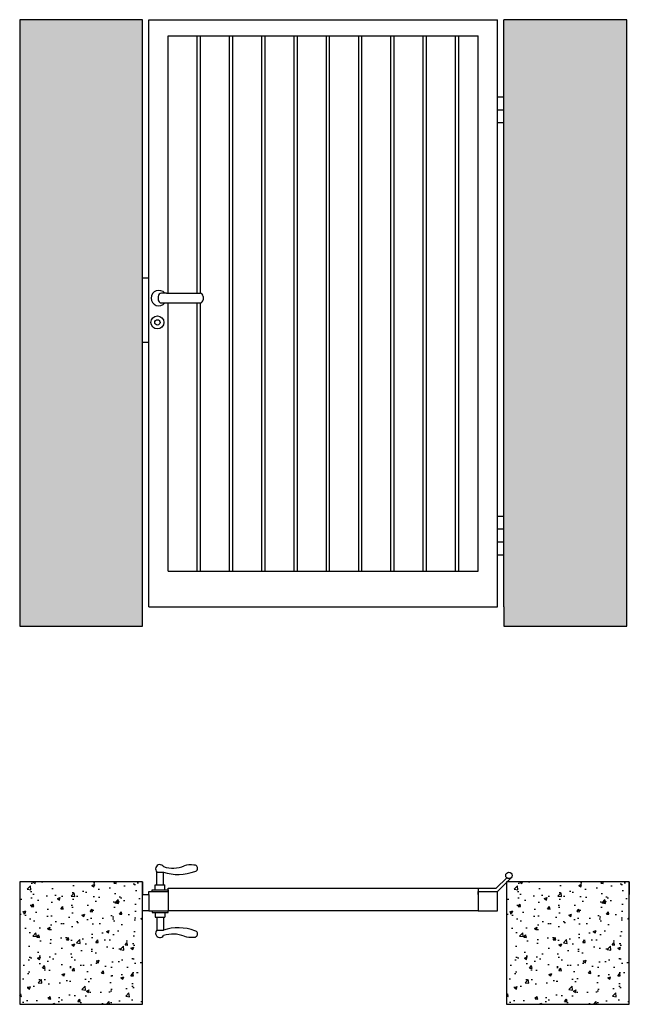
# Model space of a CAD drawing. Extents: x 0.2 to 2.08, y -1.08 to 1.98.
import ezdxf

# ---------------------------------------------------------------- set-up
doc = ezdxf.new("R2010")
doc.units = 0
doc.header["$LTSCALE"] = 0.003367
doc.header["$MEASUREMENT"] = 0
doc.layers.get('0').update_dxf_attribs({"linetype": 'CONTINUOUS'})
pattern_1 = [(50, (0, 0), (0.0910923, -0.0079695), [0.009525, -0.104775]), (355, (0, 0), (-0.0176214, 0.0955283), [0.00762, -0.08382]), (100.451, (0.00759, -0.00066), (0.0734713, 0.0875583), [0.008095, -0.089045]), (46.184, (0, 0.0254), (0.1355395, -0.021021), [0.0142875, -0.1571625]), (96.6356, (0.0113, 0.02365), (0.118702, 0.123713), [0.0121425, -0.1335675]), (351.184, (0, 0.0254), (0.118702, 0.1237126), [0.01143, -0.12573]), (21, (0.0127, 0.01905), (0.0758074, -0.0511328), [0.009525, -0.104775]), (326, (0.0127, 0.01905), (0.030901, 0.092094), [0.00762, -0.08382]), (71.4514, (0.01902, 0.01479), (0.1067082, 0.0409614), [0.008095, -0.089045]), (37.5, (0, 0), (0.0015443, 0.04227752), [0, -0.082804, 0, -0.08509, 0, -0.0841375]), (7.5, (0, 0), (0.0334098, 0.0500903), [0, -0.048514, 0, -0.080899, 0, -0.0320675]), (327.5, (-0.02832, 0), (0.0677953, -0.00286437), [0, -0.03175, 0, -0.09906, 0, -0.131445]), (317.5, (-0.04102, 0), (0.0740646, 0.0127132), [0, -0.041275, 0, -0.065786, 0, -0.093345])]

msp = doc.modelspace()

# ---------------------------------------------------------------- hatches: boundary and pattern name
h = msp.add_hatch()
h.set_pattern_fill('AR-CONC', color=256, scale=0.0005, style=0)
h.set_pattern_definition(pattern_1)
h.paths.add_polyline_path([(0.5762, 1.9768), (0.1962, 1.9768), (0.1962, 0.0968), (0.5762, 0.0968)])
h.paths.add_polyline_path([(2.0762, 1.9768), (1.6962, 1.9768), (1.6962, 0.1568), (1.6962, 0.0968), (2.0762, 0.0968)])
h = msp.add_hatch()
h.set_pattern_fill('AR-CONC', color=256, scale=0.0005, style=0)
h.set_pattern_definition(pattern_1)
h.paths.add_polyline_path([(0.5762, -0.6957), (0.1962, -0.6957), (0.1962, -1.0757), (0.5762, -1.0757)])
h = msp.add_hatch()
h.set_pattern_fill('AR-CONC', color=256, scale=0.0005, style=0)
h.set_pattern_definition([(50, (1.50801, 0), (0.0910923, -0.0079695), [0.009525, -0.104775]), (355, (1.50801, 0), (-0.0176214, 0.095528), [0.00762, -0.08382]), (100.451, (1.5156, -0.00066), (0.073471, 0.0875583), [0.008095, -0.089045]), (46.184, (1.50801, 0.0254), (0.13554, -0.021021), [0.014287, -0.157163]), (96.636, (1.5193, 0.02365), (0.118702, 0.123713), [0.012143, -0.133568]), (351.184, (1.50801, 0.0254), (0.118702, 0.123713), [0.01143, -0.12573]), (21, (1.52071, 0.01905), (0.0758074, -0.0511328), [0.009525, -0.104775]), (326, (1.52071, 0.01905), (0.030901, 0.092094), [0.00762, -0.08382]), (71.451, (1.52703, 0.01479), (0.106708, 0.0409614), [0.008095, -0.089045]), (37.5, (1.50801, 0), (0.0015443, 0.0422775), [0, -0.082804, 0, -0.08509, 0, -0.0841375]), (7.5, (1.50801, 0), (0.0334098, 0.0500903), [0, -0.048514, 0, -0.080899, 0, -0.0320675]), (327.5, (1.47969, 0), (0.0677953, -0.0028644), [0, -0.03175, 0, -0.09906, 0, -0.131445]), (317.5, (1.46699, 0), (0.0740646, 0.0127132), [0, -0.041275, 0, -0.065786, 0, -0.093345])])
h.paths.add_polyline_path([(1.7043, -0.6957), (1.7043, -1.0757), (2.0843, -1.0757), (2.0843, -0.6957)])

# ---------------------------------------------------------------- linework, layer by layer
for p, q in [((0.5762, 1.9768), (0.1962, 1.9768)), ((0.1962, 1.9768), (0.1962, 0.0968)), ((0.5762, 0.0968), (0.5762, 1.9768)), ((0.5962, 1.9768), (1.6762, 1.9768)), ((0.5962, 0.1568), (0.5962, 1.9768)), ((1.6762, 0.1568), (1.6762, 1.9768)), ((2.0762, 1.9768), (1.6962, 1.9768)), ((1.6962, 0.1568), (1.6962, 1.9768)), ((2.0762, 0.0968), (2.0762, 1.9768)), ((0.6562, 1.9268), (1.6162, 1.9268)), ((0.6562, 1.1287), (0.6562, 1.9268)), ((0.7462, 1.1287), (0.7462, 1.9268)), ((0.7562, 1.1286), (0.7562, 1.9268)), ((0.7562, 1.1286), (0.7562, 1.9268)), ((0.8462, 0.2668), (0.8462, 1.9268)), ((0.8562, 0.2668), (0.8562, 1.9268)), ((0.8562, 0.2668), (0.8562, 1.9268)), ((0.9462, 0.2668), (0.9462, 1.9268)), ((0.9562, 0.2668), (0.9562, 1.9268)), ((0.9562, 0.2668), (0.9562, 1.9268)), ((1.0462, 0.2668), (1.0462, 1.9268)), ((1.0562, 0.2668), (1.0562, 1.9268)), ((1.0562, 0.2668), (1.0562, 1.9268)), ((1.1462, 0.2668), (1.1462, 1.9268)), ((1.1562, 0.2668), (1.1562, 1.9268)), ((1.1562, 0.2668), (1.1562, 1.9268)), ((1.2462, 0.2668), (1.2462, 1.9268)), ((1.2562, 0.2668), (1.2562, 1.9268)), ((1.2562, 0.2668), (1.2562, 1.9268)), ((1.3462, 0.2668), (1.3462, 1.9268)), ((1.3562, 0.2668), (1.3562, 1.9268)), ((1.3562, 0.2668), (1.3562, 1.9268)), ((1.4462, 0.2668), (1.4462, 1.9268)), ((1.4562, 0.2668), (1.4562, 1.9268)), ((1.4562, 0.2668), (1.4562, 1.9268)), ((1.5462, 0.2668), (1.5462, 1.9268)), ((1.5562, 0.2668), (1.5562, 1.9268)), ((1.6162, 0.2668), (1.6162, 1.9268)), ((1.6962, 1.7368), (1.6762, 1.7368)), ((1.6962, 1.6968), (1.6762, 1.6968)), ((1.6962, 1.6568), (1.6762, 1.6568)), ((0.5762, 1.1768), (0.5962, 1.1768)), ((0.6252, 1.1187), (0.6252, 1.1087)), ((0.6511, 1.1287), (0.6352, 1.1287)), ((0.6511, 1.1287), (0.7547, 1.1287)), ((0.7647, 1.1187), (0.7647, 1.1087)), ((0.6352, 1.0987), (0.7547, 1.0987)), ((0.6562, 0.2668), (0.6562, 1.0987)), ((0.7462, 0.2668), (0.7462, 1.0987)), ((0.7562, 0.2668), (0.7562, 1.0988)), ((0.7562, 0.2668), (0.7562, 1.0988)), ((0.5762, 0.9768), (0.5962, 0.9768)), ((1.6962, 0.4368), (1.6762, 0.4368)), ((1.6962, 0.3968), (1.6762, 0.3968)), ((1.6962, 0.3568), (1.6762, 0.3568)), ((1.6962, 0.3168), (1.6762, 0.3168)), ((0.6562, 0.2668), (1.6162, 0.2668)), ((0.5962, 0.1568), (1.6762, 0.1568)), ((1.6962, 0.1568), (1.6962, 0.0968)), ((0.1962, 0.0968), (0.5762, 0.0968)), ((1.6962, 0.0968), (2.0762, 0.0968)), ((0.6212, -0.6657), (0.6412, -0.6657)), ((0.6212, -0.7057), (0.6212, -0.6657)), ((0.6412, -0.7057), (0.6412, -0.6657)), ((0.5762, -0.6957), (0.1962, -0.6957)), ((0.1962, -0.6957), (0.1962, -1.0757)), ((0.5762, -1.0757), (0.5762, -0.6957)), ((0.5762, -0.6957), (0.5762, -0.7157)), ((1.6721, -0.7157), (1.7045, -0.6833)), ((1.6762, -0.7257), (1.7187, -0.6833)), ((2.0843, -0.6957), (1.7043, -0.6957)), ((1.7043, -0.6957), (1.7043, -1.0757)), ((2.0843, -0.6957), (2.0843, -0.7157)), ((2.0843, -1.0757), (2.0843, -0.6957)), ((0.5762, -0.7157), (0.5762, -0.7357)), ((0.5962, -0.7257), (0.6562, -0.7257)), ((0.5962, -0.7357), (0.5962, -0.7257)), ((0.6062, -0.7207), (0.6562, -0.7207)), ((0.6062, -0.7257), (0.6062, -0.7207)), ((0.6162, -0.7057), (0.6462, -0.7057)), ((0.6162, -0.7207), (0.6162, -0.7057)), ((0.6462, -0.7207), (0.6462, -0.7057)), ((0.6562, -0.7157), (1.6162, -0.7157)), ((0.6562, -0.7257), (0.6562, -0.7157)), ((0.6562, -0.7207), (0.6562, -0.7257)), ((0.6562, -0.7257), (0.6562, -0.7857)), ((1.6162, -0.7157), (1.6721, -0.7157)), ((1.6162, -0.7157), (1.6162, -0.7857)), ((1.6162, -0.7357), (1.6162, -0.7257)), ((1.6162, -0.7257), (1.6762, -0.7257)), ((1.6762, -0.7857), (1.6762, -0.7257)), ((2.0843, -0.7157), (2.0843, -0.7357)), ((0.5762, -0.7357), (0.5962, -0.7357)), ((0.5962, -0.7357), (0.5962, -0.7857)), ((1.6162, -0.7357), (1.6162, -0.7857)), ((0.5962, -0.7857), (0.5762, -0.7857)), ((0.5962, -0.7857), (0.6562, -0.7857)), ((0.5962, -0.7857), (0.6562, -0.7857)), ((0.6062, -0.7857), (0.6062, -0.7907)), ((0.6062, -0.7907), (0.6562, -0.7907)), ((0.6162, -0.7907), (0.6162, -0.8057)), ((0.6462, -0.7907), (0.6462, -0.8057)), ((1.6162, -0.7857), (0.6562, -0.7857)), ((0.6562, -0.7907), (0.6562, -0.7857)), ((1.6162, -0.7857), (1.6762, -0.7857)), ((0.6162, -0.8057), (0.6462, -0.8057)), ((0.6212, -0.8057), (0.6212, -0.8457)), ((0.6412, -0.8057), (0.6412, -0.8457)), ((0.6212, -0.8457), (0.6412, -0.8457)), ((0.1962, -1.0757), (0.5762, -1.0757)), ((1.7043, -1.0757), (2.0843, -1.0757))]:
    msp.add_line(p, q)
for centre, radius in [((0.6227, 1.0382), 0.02), ((0.6227, 1.0382), 0.00823), ((1.7116, -0.6762), 0.01)]:
    msp.add_circle(centre, radius)
for centre, radius, start, end in [((0.6272, 1.1137), 0.0239, 38.8405, 321.1595), ((0.6352, 1.1187), 0.01, 90, 180), ((0.6352, 1.1087), 0.01, 180, 270), ((0.7547, 1.1187), 0.01, 0, 90), ((0.7547, 1.1087), 0.01, 270, 0), ((0.6305, -0.6561), 0.0134, 32.5463, 226.1522), ((0.6869, -0.5279), 0.1452, 251.6654, 290.92), ((0.6707, -0.5613), 0.0922, 251.7465, 292.4452), ((0.7259, -0.7116), 0.0681, 82.0675, 107.0586), ((0.7374, -0.6538), 0.00984, 277.9348, 102.7286), ((0.6305, -0.8554), 0.0134, 133.8478, 327.4537), ((0.6869, -0.9836), 0.1452, 69.08, 108.3346), ((0.7374, -0.8577), 0.00984, 257.2714, 82.0652), ((0.6707, -0.9501), 0.0922, 67.5548, 108.2535), ((0.7259, -0.7998), 0.0681, 252.9414, 277.9325)]:
    msp.add_arc(centre, radius, start, end)

doc.saveas('drawing.dxf')
